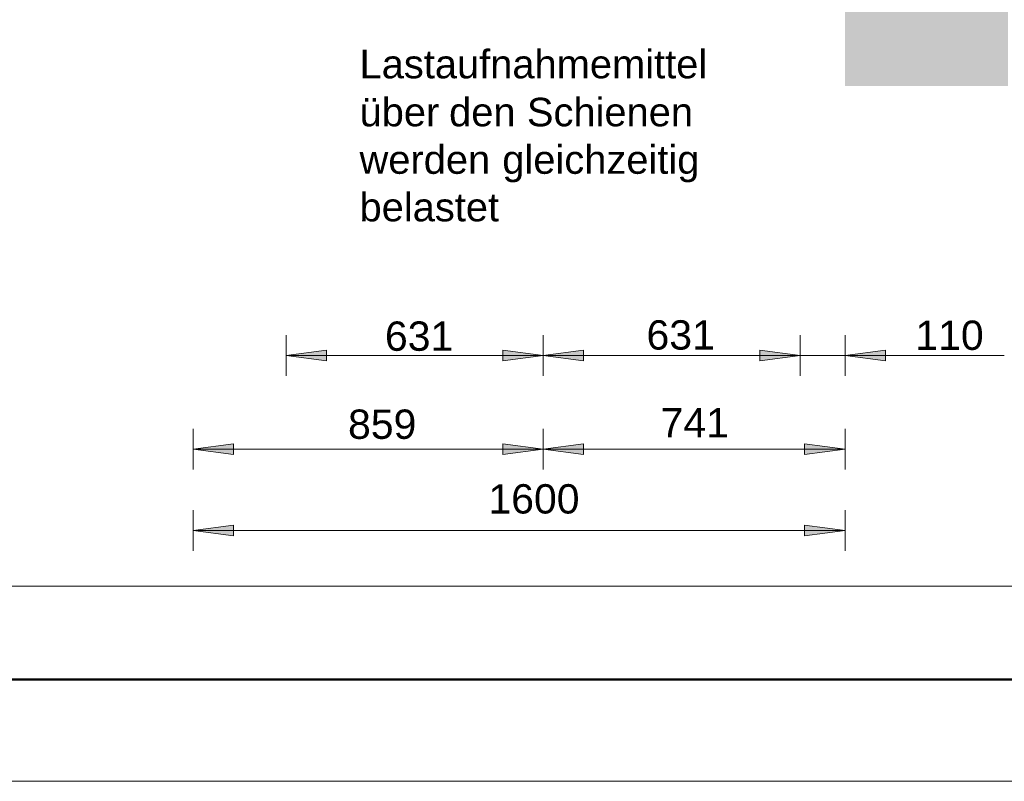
# Model space of a CAD drawing. Extents: x 294 to 994, y 7 to 427.
# Tile 8 of 31: x 561 to 609, y 7 to 44. Entities that reach past the tile are written whole.
import ezdxf

# ---------------------------------------------------------------- set-up
doc = ezdxf.new("R2010")
doc.units = 0
doc.layers.get('0').update_dxf_attribs({"lineweight": 5})
doc.layers.add('9', color=7, linetype='Continuous', lineweight=5)
doc.layers.add('iwb_Rahmen', color=7, linetype='Continuous', lineweight=50)
doc.layers.add('_3d_View_', color=7, linetype='Continuous')
doc.layers.add('X_Geometrie', color=3, linetype='Continuous', lineweight=50, true_color=0x00ff00, plot=False)
doc.styles.get("Standard").update_dxf_attribs({"font": 'arial.ttf'})

# ---------------------------------------------------------------- blocks, each defined once
blk = doc.blocks.new('MText-A05LE1C5BH', base_point=(577.571, 34.303))
at = {"color": 0, "linetype": 'ByBlock', "lineweight": -2, "ltscale": 0.13, "char_height": 1.4, "attachment_point": 1}
for s, insert in [('{\\fArial Unicode MS;Lastaufnahmemittel}', (577.571, 42.726)), ('{\\fArial Unicode MS;über}', (577.571, 40.37)), ('{\\fArial Unicode MS;den}', (581.967, 40.37)), ('{\\fArial Unicode MS;Schienen}', (585.787, 40.37)), ('{\\fArial Unicode MS;werden}', (577.571, 38.037)), ('{\\fArial Unicode MS;gleichzeitig}', (584.58, 38.037)), ('{\\fArial Unicode MS;belastet}', (577.571, 35.703))]:
    blk.add_mtext(s, dxfattribs=dict(at, insert=insert))
blk = doc.blocks.new('Polygon-A05LE1ELBH', base_point=(601.404, 40.952))
at = {"color": 0, "linetype": 'ByBlock', "lineweight": -2, "ltscale": 0.5}
blk.add_solid([(609.404, 40.952), (601.404, 40.952), (609.404, 96.367), (601.404, 96.367)], dxfattribs=at)
blk = doc.blocks.new('Polygon-A05LE1FPBH', base_point=(601.404, 27.459))
at = {"color": 0, "linetype": 'ByBlock', "lineweight": -2, "ltscale": 0.13}
blk.add_solid([(601.404, 27.72), (603.387, 27.981), (603.387, 27.459)], dxfattribs=at)
blk = doc.blocks.new('Polygon-A05LE1FRBH', base_point=(599.421, 22.859))
at = {"color": 0, "linetype": 'ByBlock', "lineweight": -2, "ltscale": 0.13}
blk.add_solid([(601.404, 23.12), (599.421, 22.859), (599.421, 23.381)], dxfattribs=at)
blk = doc.blocks.new('Polygon-A05LE1FTBH', base_point=(586.584, 27.459))
at = {"color": 0, "linetype": 'ByBlock', "lineweight": -2, "ltscale": 0.13}
blk.add_solid([(586.584, 27.72), (588.567, 27.981), (588.567, 27.459)], dxfattribs=at)
blk = doc.blocks.new('Polygon-A05LE1FVBH', base_point=(597.221, 27.459))
at = {"color": 0, "linetype": 'ByBlock', "lineweight": -2, "ltscale": 0.13}
blk.add_solid([(599.204, 27.72), (597.221, 27.459), (597.221, 27.981)], dxfattribs=at)
blk = doc.blocks.new('Polygon-A05LE1FXBH', base_point=(599.421, 18.859))
at = {"color": 0, "linetype": 'ByBlock', "lineweight": -2, "ltscale": 0.13}
blk.add_solid([(601.404, 19.12), (599.421, 18.859), (599.421, 19.381)], dxfattribs=at)
blk = doc.blocks.new('Polygon-A05LE1FZBH', base_point=(573.964, 27.459))
at = {"color": 0, "linetype": 'ByBlock', "lineweight": -2, "ltscale": 0.13}
blk.add_solid([(573.964, 27.72), (575.947, 27.981), (575.947, 27.459)], dxfattribs=at)
blk = doc.blocks.new('Polygon-A05LE1G1BH', base_point=(584.601, 22.859))
at = {"color": 0, "linetype": 'ByBlock', "lineweight": -2, "ltscale": 0.13}
blk.add_solid([(586.584, 23.12), (584.601, 22.859), (584.601, 23.381)], dxfattribs=at)
blk = doc.blocks.new('Polygon-A05LE1G3BH', base_point=(584.601, 27.459))
at = {"color": 0, "linetype": 'ByBlock', "lineweight": -2, "ltscale": 0.13}
blk.add_solid([(586.584, 27.72), (584.601, 27.459), (584.601, 27.981)], dxfattribs=at)
blk = doc.blocks.new('Polygon-A05LE1G5BH', base_point=(597.221, 27.459))
at = {"color": 0, "linetype": 'ByBlock', "lineweight": -2, "ltscale": 0.13}
blk.add_solid([(599.204, 27.72), (597.221, 27.459), (597.221, 27.981)], dxfattribs=at)
blk = doc.blocks.new('Polygon-A05LE1G7BH', base_point=(569.404, 22.859))
at = {"color": 0, "linetype": 'ByBlock', "lineweight": -2, "ltscale": 0.13}
blk.add_solid([(569.404, 23.12), (571.387, 23.381), (571.387, 22.859)], dxfattribs=at)
blk = doc.blocks.new('Polygon-A05LE1G9BH', base_point=(586.584, 22.859))
at = {"color": 0, "linetype": 'ByBlock', "lineweight": -2, "ltscale": 0.13}
blk.add_solid([(586.584, 23.12), (588.567, 23.381), (588.567, 22.859)], dxfattribs=at)
blk = doc.blocks.new('Polygon-A05LE1GBBH', base_point=(569.404, 18.859))
at = {"color": 0, "linetype": 'ByBlock', "lineweight": -2, "ltscale": 0.13}
blk.add_solid([(569.404, 19.12), (571.387, 19.381), (571.387, 18.859)], dxfattribs=at)
blk = doc.blocks.new('3D-Ansicht-Rahmen-A05LE1HXBH', base_point=(484.487, 16.379))
at = {"color": 0, "linetype": 'ByBlock', "lineweight": -2, "ltscale": 0.13}
blk.add_line((663.072, 16.379), (484.487, 16.379), dxfattribs=at)

msp = doc.modelspace()

# ---------------------------------------------------------------- linework, layer by layer
at = {"layer": '9', "color": 1, "lineweight": 5, "ltscale": 0.13, "true_color": 0xff0000}
for p, q in [((573.964, 26.72), (573.964, 28.72)), ((586.584, 26.72), (586.584, 28.72)), ((599.204, 26.72), (599.204, 28.72)), ((601.404, 26.72), (601.404, 28.72)), ((573.964, 27.72), (575.947, 27.981)), ((575.947, 27.459), (573.964, 27.72)), ((573.964, 27.72), (586.584, 27.72)), ((575.947, 27.981), (575.947, 27.459)), ((584.601, 27.459), (584.601, 27.981)), ((584.601, 27.981), (586.584, 27.72)), ((586.584, 27.72), (584.601, 27.459)), ((586.584, 27.72), (588.567, 27.981)), ((588.567, 27.459), (586.584, 27.72)), ((586.584, 27.72), (599.204, 27.72)), ((588.567, 27.981), (588.567, 27.459)), ((595.238, 27.72), (609.213, 27.72)), ((597.221, 27.459), (597.221, 27.981)), ((597.221, 27.459), (597.221, 27.981)), ((597.221, 27.981), (599.204, 27.72)), ((597.221, 27.981), (599.204, 27.72)), ((599.204, 27.72), (597.221, 27.459)), ((599.204, 27.72), (597.221, 27.459)), ((601.404, 27.72), (603.387, 27.981)), ((603.387, 27.459), (601.404, 27.72)), ((603.387, 27.981), (603.387, 27.459)), ((569.404, 22.12), (569.404, 24.12)), ((586.584, 22.12), (586.584, 24.12)), ((601.404, 22.12), (601.404, 24.12)), ((569.404, 23.12), (571.387, 23.381)), ((571.387, 23.381), (571.387, 22.859)), ((584.601, 22.859), (584.601, 23.381)), ((584.601, 23.381), (586.584, 23.12)), ((586.584, 23.12), (588.567, 23.381)), ((588.567, 23.381), (588.567, 22.859)), ((599.421, 22.859), (599.421, 23.381)), ((599.421, 23.381), (601.404, 23.12)), ((569.404, 23.12), (586.584, 23.12)), ((571.387, 22.859), (569.404, 23.12)), ((586.584, 23.12), (584.601, 22.859)), ((588.567, 22.859), (586.584, 23.12)), ((586.584, 23.12), (601.404, 23.12)), ((601.404, 23.12), (599.421, 22.859)), ((569.404, 18.12), (569.404, 20.12)), ((601.404, 18.12), (601.404, 20.12)), ((569.404, 19.12), (571.387, 19.381)), ((571.387, 19.381), (571.387, 18.859)), ((599.421, 19.381), (601.404, 19.12)), ((599.421, 18.859), (599.421, 19.381)), ((569.404, 19.12), (601.404, 19.12)), ((571.387, 18.859), (569.404, 19.12)), ((601.404, 19.12), (599.421, 18.859))]:
    msp.add_line(p, q, dxfattribs=at)
at = {"layer": 'iwb_Rahmen', "ltscale": 0.5}
msp.add_line((304.069, 11.803), (805.039, 11.803), dxfattribs=at)
at = {"layer": 'iwb_Rahmen', "color": 8, "lineweight": 18, "ltscale": 0.18, "true_color": 0x808080}
msp.add_line((994.069, 6.803), (294.069, 6.803), dxfattribs=at)

# ---------------------------------------------------------------- block references
at = {"ltscale": 0.13}
msp.add_blockref('MText-A05LE1C5BH', (577.571, 34.303), dxfattribs=at)
at = {"layer": '9', "color": 1, "lineweight": 5, "ltscale": 0.13, "true_color": 0xff0000}
for name, p in [('Polygon-A05LE1FZBH', (573.964, 27.459)), ('Polygon-A05LE1G3BH', (584.601, 27.459)), ('Polygon-A05LE1FTBH', (586.584, 27.459)), ('Polygon-A05LE1FVBH', (597.221, 27.459)), ('Polygon-A05LE1G5BH', (597.221, 27.459)), ('Polygon-A05LE1FPBH', (601.404, 27.459)), ('Polygon-A05LE1G7BH', (569.404, 22.859)), ('Polygon-A05LE1G1BH', (584.601, 22.859)), ('Polygon-A05LE1G9BH', (586.584, 22.859)), ('Polygon-A05LE1FRBH', (599.421, 22.859)), ('Polygon-A05LE1GBBH', (569.404, 18.859)), ('Polygon-A05LE1FXBH', (599.421, 18.859))]:
    msp.add_blockref(name, p, dxfattribs=at)
at = {"layer": '_3d_View_', "color": 7, "linetype": 'Continuous', "lineweight": 13}
msp.add_blockref('3D-Ansicht-Rahmen-A05LE1HXBH', (484.487, 16.379), dxfattribs=at)
at = {"layer": 'X_Geometrie', "color": 3, "ltscale": 0.5, "true_color": 0x00ff00}
msp.add_blockref('Polygon-A05LE1ELBH', (601.404, 40.952), dxfattribs=at)

# ---------------------------------------------------------------- texts
at = {"layer": '9', "color": 5, "lineweight": 5, "ltscale": 0.13, "true_color": 0x0000ff, "char_height": 1.44, "attachment_point": 1}
for s, insert in [('{\\fArial;631}', (578.817, 29.386)), ('{\\fArial;631}', (591.657, 29.445)), ('{\\fArial;110}', (604.854, 29.429)), ('{\\fArial;859}', (577.005, 25.061)), ('{\\fArial;741}', (592.347, 25.131)), ('{\\fArial;1600}', (583.896, 21.394))]:
    msp.add_mtext(s, dxfattribs=dict(at, insert=insert))

doc.saveas('drawing.dxf')
